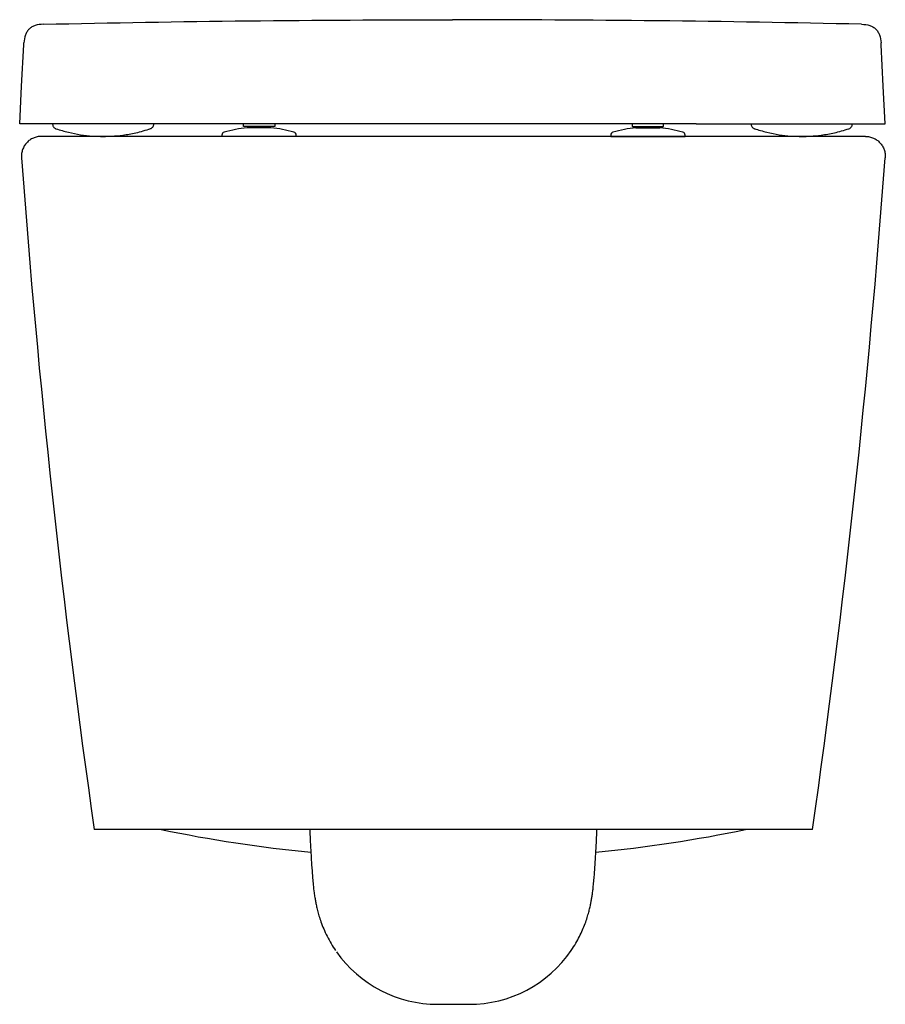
# Model space of a CAD drawing. Header units: millimetres. Extents: x 4843.605 to 4843.954, y 2696.609 to 2697.006.
import ezdxf

# ---------------------------------------------------------------- set-up
doc = ezdxf.new("R2010")
doc.units = ezdxf.units.MM
doc.layers.add('SANINDUSA', color=3, linetype='Continuous')

msp = doc.modelspace()

# ---------------------------------------------------------------- linework, layer by layer
at = {"layer": 'SANINDUSA'}
for p, q in [((4843.878075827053, 2696.964279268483), (4843.68137261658, 2696.964279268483)), ((4843.695328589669, 2696.963094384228), (4843.695328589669, 2696.964279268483)), ((4843.697730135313, 2696.963094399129), (4843.697730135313, 2696.962605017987)), ((4843.704409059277, 2696.963094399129), (4843.698828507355, 2696.963094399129)), ((4843.705527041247, 2696.962605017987), (4843.705527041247, 2696.963094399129)), ((4843.707928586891, 2696.964279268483), (4843.707928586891, 2696.963094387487)), ((4843.85232328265, 2696.964279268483), (4843.85232328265, 2696.963094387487)), ((4843.854724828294, 2696.963094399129), (4843.854724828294, 2696.962605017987)), ((4843.855842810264, 2696.963094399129), (4843.861423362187, 2696.963094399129)), ((4843.862521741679, 2696.962605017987), (4843.862521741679, 2696.963094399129)), ((4843.864923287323, 2696.963094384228), (4843.864923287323, 2696.964279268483)), ((4843.94647892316, 2696.959143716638), (4843.613684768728, 2696.959143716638)), ((4843.686625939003, 2696.959655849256), (4843.686625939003, 2696.959143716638)), ((4843.716625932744, 2696.959143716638), (4843.686625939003, 2696.959143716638)), ((4843.706438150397, 2696.962599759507), (4843.69681372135, 2696.962599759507)), ((4843.706325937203, 2696.962605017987), (4843.696925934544, 2696.962605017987)), ((4843.716625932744, 2696.959143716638), (4843.716625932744, 2696.959655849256)), ((4843.843625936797, 2696.959655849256), (4843.843625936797, 2696.959143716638)), ((4843.843625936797, 2696.959143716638), (4843.873625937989, 2696.959143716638)), ((4843.853813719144, 2696.962599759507), (4843.863438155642, 2696.962599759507)), ((4843.863325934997, 2696.962605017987), (4843.853925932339, 2696.962605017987)), ((4843.873625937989, 2696.959143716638), (4843.873625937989, 2696.959655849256)), ((4843.939763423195, 2696.962249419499), (4843.939773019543, 2696.96224984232)), ((4843.925081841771, 2696.679143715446), (4843.635081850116, 2696.679143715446)), ((4843.773799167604, 2696.608546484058), (4843.786364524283, 2696.608546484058))]:
    msp.add_line(p, q, dxfattribs=at)
at = {"layer": 'SANINDUSA', "flags": 128}
for points in [[(4843.604974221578, 2696.964279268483), (4843.605767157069, 2696.979409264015), (4843.606642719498, 2696.996116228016)], [(4843.954474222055, 2696.964279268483), (4843.953681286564, 2696.979409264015), (4843.952805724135, 2696.996116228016)]]:
    msp.add_lwpolyline(points, dxfattribs=at)
at = {"layer": 'SANINDUSA'}
for centre, radius, start, end in [((4843.687875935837, 2696.959655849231), 0.001250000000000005, 105.8935193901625, 180), ((4843.701625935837, 2696.911365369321), 0.05145988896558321, 95.36579378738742, 105.8935193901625), ((4843.696925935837, 2696.961405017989), 0.00119999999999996, 90, 95.36579378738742), ((4843.706325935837, 2696.961405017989), 0.001199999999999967, 84.63420621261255, 90), ((4843.701625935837, 2696.911365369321), 0.05145988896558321, 74.10648060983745, 84.63420621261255), ((4843.715375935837, 2696.959655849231), 0.00125, 0, 74.10648060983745), ((4843.844875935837, 2696.959655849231), 0.00125, 105.8935193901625, 180), ((4843.858625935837, 2696.911365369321), 0.05145988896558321, 95.36579378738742, 105.8935193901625), ((4843.853925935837, 2696.961405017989), 0.001199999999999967, 90, 95.36579378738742), ((4843.863325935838, 2696.961405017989), 0.001199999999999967, 84.63420621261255, 90), ((4843.858625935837, 2696.911365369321), 0.05145988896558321, 74.10648060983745, 84.63420621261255), ((4843.872375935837, 2696.959655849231), 0.00125, 0, 74.10648060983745), ((4847.594849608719, 2697.245012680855), 3.999996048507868, 184.2216196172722, 188.1327661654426), ((4839.965314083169, 2697.245012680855), 3.999996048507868, 351.8672338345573, 355.7783803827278), ((4843.780081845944, 2697.253310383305), 0.5861666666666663, 258.3865461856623, 264.3648220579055), ((4843.780081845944, 2697.253310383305), 0.5861666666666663, 275.6346331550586, 281.6134538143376), ((4843.773679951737, 2696.658411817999), 0.04986547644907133, 215.0858008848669, 270.1369799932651), ((4843.786497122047, 2696.658356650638), 0.04981034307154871, 269.8474754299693, 325.7293249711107)]:
    msp.add_arc(centre, radius, start, end, dxfattribs=at)
for points, knots in [([(4843.614498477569, 2697.004486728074), (4843.61338415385, 2697.004396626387), (4843.611785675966, 2697.004267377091), (4843.60991238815, 2697.003400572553), (4843.608793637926, 2697.002550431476), (4843.607909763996, 2697.001458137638), (4843.606986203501, 2696.999612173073), (4843.606808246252, 2696.998018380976), (4843.60668418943, 2696.996907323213)], [0, 0, 0, 0, 0.2706267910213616, 0.3882093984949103, 0.5000002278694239, 0.6117903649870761, 0.7293729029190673, 1, 1, 1, 1]), ([(4843.614498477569, 2697.004486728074), (4843.642034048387, 2697.005013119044), (4843.697104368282, 2697.006065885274), (4843.752184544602, 2697.006216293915), (4843.779724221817, 2697.006291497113)], [0, 0, 0, 0, 0.5000074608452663, 0.9999999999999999, 0.9999999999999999, 0.9999999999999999, 0.9999999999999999]), ([(4843.944949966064, 2697.004486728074), (4843.917414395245, 2697.005013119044), (4843.862344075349, 2697.006065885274), (4843.807263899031, 2697.006216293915), (4843.779724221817, 2697.006291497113)], [0, 0, 0, 0, 0.5000074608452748, 1, 1, 1, 1]), ([(4843.944949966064, 2697.004486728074), (4843.946064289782, 2697.004396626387), (4843.947662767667, 2697.004267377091), (4843.949536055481, 2697.003400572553), (4843.950654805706, 2697.002550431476), (4843.951538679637, 2697.001458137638), (4843.952462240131, 2696.999612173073), (4843.952640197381, 2696.998018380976), (4843.952764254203, 2696.996907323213)], [0, 0, 0, 0, 0.2706267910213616, 0.3882093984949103, 0.5000002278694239, 0.6117903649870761, 0.7293729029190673, 1, 1, 1, 1]), ([(4843.606642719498, 2696.996116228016), (4843.606654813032, 2696.996346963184), (4843.606679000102, 2696.996808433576), (4843.606682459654, 2696.996874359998), (4843.60668418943, 2696.996907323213)], [0, 0, 0, 0, 0.4999999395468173, 1, 1, 1, 1]), ([(4843.952805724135, 2696.996116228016), (4843.9527936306, 2696.996346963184), (4843.952769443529, 2696.996808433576), (4843.952765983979, 2696.996874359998), (4843.952764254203, 2696.996907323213)], [0, 0, 0, 0, 0.4999999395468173, 1, 1, 1, 1]), ([(4843.68137261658, 2696.964279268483), (4843.678474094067, 2696.964279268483), (4843.672667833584, 2696.964279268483), (4843.664089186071, 2696.964279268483), (4843.655735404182, 2696.964279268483), (4843.647726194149, 2696.964279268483), (4843.640151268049, 2696.964279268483), (4843.633106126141, 2696.964279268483), (4843.626702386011, 2696.964279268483), (4843.620997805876, 2696.964279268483), (4843.616058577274, 2696.964279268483), (4843.611978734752, 2696.964279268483), (4843.608771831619, 2696.964279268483), (4843.606553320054, 2696.964279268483), (4843.605219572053, 2696.964279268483), (4843.605056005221, 2696.964279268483), (4843.604974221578, 2696.964279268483)], [0, 0, 0, 0, 0.07215097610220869, 0.1445313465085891, 0.2166813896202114, 0.2888379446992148, 0.3612250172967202, 0.4333809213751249, 0.5054306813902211, 0.5777103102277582, 0.6497602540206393, 0.7217658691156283, 0.7940009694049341, 0.8660073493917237, 0.933003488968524, 1, 1, 1, 1]), ([(4843.618246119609, 2696.964093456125), (4843.618269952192, 2696.96387170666), (4843.618314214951, 2696.963459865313), (4843.618605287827, 2696.962956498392), (4843.618939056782, 2696.962604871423), (4843.619276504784, 2696.96238520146), (4843.619519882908, 2696.962273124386), (4843.619648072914, 2696.962240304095), (4843.619671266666, 2696.962234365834)], [0, 0, 0, 0, 0.2644777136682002, 0.4911978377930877, 0.6814397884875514, 0.8414568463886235, 0.9713143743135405, 1, 1, 1, 1]), ([(4843.657695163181, 2696.962242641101), (4843.657766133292, 2696.962261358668), (4843.657966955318, 2696.962314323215), (4843.658327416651, 2696.962523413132), (4843.65874431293, 2696.962910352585), (4843.659066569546, 2696.963474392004), (4843.659097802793, 2696.96390104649), (4843.659112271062, 2696.964098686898)], [0, 0, 0, 0, 0.0877191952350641, 0.2482164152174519, 0.4922258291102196, 0.7647822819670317, 1, 1, 1, 1]), ([(4843.698828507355, 2696.963094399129), (4843.698369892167, 2696.963094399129), (4843.697453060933, 2696.963094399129), (4843.696296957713, 2696.963094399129), (4843.695486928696, 2696.963094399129), (4843.695381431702, 2696.963094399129), (4843.695328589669, 2696.963094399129)], [0, 0, 0, 0, 0.2499965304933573, 0.499775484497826, 0.7494442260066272, 0.9999999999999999, 0.9999999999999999, 0.9999999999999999, 0.9999999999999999]), ([(4843.707928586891, 2696.963094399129), (4843.70787568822, 2696.963094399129), (4843.707769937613, 2696.963094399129), (4843.706956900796, 2696.963094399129), (4843.705794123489, 2696.963094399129), (4843.704871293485, 2696.963094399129), (4843.704409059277, 2696.963094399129)], [0, 0, 0, 0, 0.2499978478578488, 0.4997748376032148, 0.7494433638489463, 1, 1, 1, 1]), ([(4843.85232328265, 2696.963094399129), (4843.852376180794, 2696.963094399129), (4843.852481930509, 2696.963094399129), (4843.853294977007, 2696.963094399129), (4843.854457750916, 2696.963094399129), (4843.855380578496, 2696.963094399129), (4843.855842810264, 2696.963094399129)], [0, 0, 0, 0, 0.2499979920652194, 0.4997758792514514, 0.7494445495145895, 1, 1, 1, 1]), ([(4843.861423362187, 2696.963094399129), (4843.861881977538, 2696.963094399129), (4843.862798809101, 2696.963094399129), (4843.863954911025, 2696.963094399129), (4843.864764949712, 2696.963094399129), (4843.864870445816, 2696.963094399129), (4843.864923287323, 2696.963094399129)], [0, 0, 0, 0, 0.2499963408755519, 0.499775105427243, 0.7494444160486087, 1, 1, 1, 1]), ([(4843.878075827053, 2696.964279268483), (4843.880974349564, 2696.964279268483), (4843.886780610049, 2696.964279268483), (4843.895359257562, 2696.964279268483), (4843.903713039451, 2696.964279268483), (4843.911722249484, 2696.964279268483), (4843.919297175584, 2696.964279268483), (4843.926342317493, 2696.964279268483), (4843.932746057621, 2696.964279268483), (4843.938450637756, 2696.964279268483), (4843.943389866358, 2696.964279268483), (4843.947469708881, 2696.964279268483), (4843.950676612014, 2696.964279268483), (4843.952895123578, 2696.964279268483), (4843.954228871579, 2696.964279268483), (4843.954392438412, 2696.964279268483), (4843.954474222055, 2696.964279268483)], [0, 0, 0, 0, 0.07215097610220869, 0.1445313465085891, 0.2166813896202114, 0.2888379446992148, 0.3612250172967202, 0.4333809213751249, 0.5054306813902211, 0.5777103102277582, 0.6497602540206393, 0.7217658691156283, 0.7940009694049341, 0.8660073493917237, 0.933003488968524, 1, 1, 1, 1]), ([(4843.900349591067, 2696.964108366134), (4843.900345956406, 2696.963984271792), (4843.900336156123, 2696.963649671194), (4843.900545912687, 2696.963171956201), (4843.900861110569, 2696.962748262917), (4843.901205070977, 2696.962472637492), (4843.901501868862, 2696.962311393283), (4843.901683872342, 2696.962255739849), (4843.901750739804, 2696.962235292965)], [0, 0, 0, 0, 0.1468716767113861, 0.3960160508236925, 0.6005357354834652, 0.7734926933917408, 0.9167819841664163, 1, 1, 1, 1]), ([(4843.939776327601, 2696.962235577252), (4843.939796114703, 2696.962239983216), (4843.940065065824, 2696.962299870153), (4843.940490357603, 2696.962565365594), (4843.940939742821, 2696.963082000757), (4843.941187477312, 2696.963612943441), (4843.941181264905, 2696.963974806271), (4843.941178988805, 2696.964107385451)], [0, 0, 0, 0, 0.02420128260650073, 0.3289497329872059, 0.5708253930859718, 0.8427591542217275, 1, 1, 1, 1]), ([(4843.613684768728, 2696.959143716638), (4843.613131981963, 2696.959143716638), (4843.612587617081, 2696.959087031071), (4843.611515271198, 2696.958863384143), (4843.610984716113, 2696.958694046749), (4843.609984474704, 2696.958257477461), (4843.609509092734, 2696.957989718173), (4843.608834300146, 2696.957511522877), (4843.608617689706, 2696.9573404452), (4843.608206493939, 2696.956980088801), (4843.607815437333, 2696.956600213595), (4843.607464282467, 2696.956181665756), (4843.607133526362, 2696.955743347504), (4843.606978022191, 2696.955513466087), (4843.606552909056, 2696.954809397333), (4843.606320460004, 2696.954316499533), (4843.606047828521, 2696.953542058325), (4843.605969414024, 2696.953276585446), (4843.605841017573, 2696.952741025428), (4843.605790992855, 2696.952471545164), (4843.605682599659, 2696.951658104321), (4843.605665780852, 2696.951106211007), (4843.605706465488, 2696.950554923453)], [0, 0, 0, 0, 0.1249999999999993, 0.1249999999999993, 0.2499999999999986, 0.2499999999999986, 0.3749999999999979, 0.3749999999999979, 0.4374999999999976, 0.4374999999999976, 0.4999999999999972, 0.5624999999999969, 0.5624999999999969, 0.6249999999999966, 0.6249999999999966, 0.7499999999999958, 0.7499999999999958, 0.8124999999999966, 0.8124999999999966, 0.8749999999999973, 0.8749999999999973, 1, 1, 1, 1]), ([(4843.619669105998, 2696.962240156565), (4843.621314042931, 2696.961732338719), (4843.624566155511, 2696.96072836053), (4843.629466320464, 2696.959798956), (4843.63417196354, 2696.959239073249), (4843.6372165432, 2696.959174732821), (4843.638684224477, 2696.959143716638)], [0, 0, 0, 0, 0.2666731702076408, 0.5272245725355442, 0.7720921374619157, 1, 1, 1, 1]), ([(4843.638684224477, 2696.959143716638), (4843.639856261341, 2696.959163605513), (4843.642503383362, 2696.959208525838), (4843.646910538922, 2696.959651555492), (4843.652182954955, 2696.960556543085), (4843.655883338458, 2696.961683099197), (4843.657880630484, 2696.962291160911)], [0, 0, 0, 0, 0.1799770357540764, 0.406489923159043, 0.679651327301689, 1, 1, 1, 1]), ([(4843.9015678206, 2696.962291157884), (4843.90327067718, 2696.961765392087), (4843.90657695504, 2696.960744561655), (4843.911530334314, 2696.959795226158), (4843.916231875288, 2696.959255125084), (4843.920455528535, 2696.959101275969), (4843.924561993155, 2696.959219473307), (4843.92896997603, 2696.959646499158), (4843.934186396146, 2696.960543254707), (4843.937831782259, 2696.961650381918), (4843.939769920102, 2696.962239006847)], [0, 0, 0, 0, 0.1374393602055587, 0.2668531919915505, 0.3884717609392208, 0.5024515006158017, 0.5923794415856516, 0.7062645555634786, 0.843830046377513, 1, 1, 1, 1]), ([(4843.94647892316, 2696.959143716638), (4843.947031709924, 2696.959143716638), (4843.947576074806, 2696.959087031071), (4843.948648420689, 2696.958863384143), (4843.949178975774, 2696.958694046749), (4843.950179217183, 2696.958257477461), (4843.950654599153, 2696.957989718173), (4843.951329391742, 2696.957511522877), (4843.95154600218, 2696.9573404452), (4843.951957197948, 2696.956980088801), (4843.952348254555, 2696.956600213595), (4843.95269940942, 2696.956181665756), (4843.953030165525, 2696.955743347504), (4843.953185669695, 2696.955513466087), (4843.953610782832, 2696.954809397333), (4843.953843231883, 2696.954316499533), (4843.954115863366, 2696.953542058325), (4843.954194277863, 2696.953276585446), (4843.954322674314, 2696.952741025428), (4843.954372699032, 2696.952471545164), (4843.954481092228, 2696.951658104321), (4843.954497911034, 2696.951106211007), (4843.954457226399, 2696.950554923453)], [0, 0, 0, 0, 0.1249999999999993, 0.1249999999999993, 0.2499999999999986, 0.2499999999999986, 0.3749999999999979, 0.3749999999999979, 0.4374999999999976, 0.4374999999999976, 0.4999999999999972, 0.5624999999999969, 0.5624999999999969, 0.6249999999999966, 0.6249999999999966, 0.7499999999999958, 0.7499999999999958, 0.8124999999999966, 0.8124999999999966, 0.8749999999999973, 0.8749999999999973, 1, 1, 1, 1]), ([(4843.722086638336, 2696.679143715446), (4843.722128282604, 2696.678201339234), (4843.722216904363, 2696.676195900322), (4843.722363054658, 2696.673230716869), (4843.722522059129, 2696.670246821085), (4843.722689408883, 2696.66737773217), (4843.722865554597, 2696.664625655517), (4843.723053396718, 2696.661978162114), (4843.723260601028, 2696.659380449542), (4843.72351584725, 2696.656616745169), (4843.723791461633, 2696.654159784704), (4843.724116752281, 2696.651886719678), (4843.724414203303, 2696.650137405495), (4843.724762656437, 2696.648386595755), (4843.725216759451, 2696.646444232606), (4843.725822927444, 2696.644244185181), (4843.726641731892, 2696.641738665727), (4843.727720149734, 2696.638962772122), (4843.729084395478, 2696.636020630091), (4843.730665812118, 2696.633085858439), (4843.731901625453, 2696.631217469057), (4843.73250466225, 2696.63030575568)], [0, 0, 0, 0, 0.04867228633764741, 0.1035778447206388, 0.1589082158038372, 0.2148866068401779, 0.271867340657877, 0.3304693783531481, 0.3919372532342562, 0.4593657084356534, 0.5449176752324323, 0.5902287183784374, 0.625408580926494, 0.6603451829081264, 0.6962896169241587, 0.7359945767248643, 0.7812800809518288, 0.8323271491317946, 0.8874899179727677, 0.9450987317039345, 1, 1, 1, 1]), ([(4843.827659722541, 2696.630308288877), (4843.828300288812, 2696.631278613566), (4843.829502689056, 2696.633099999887), (4843.831008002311, 2696.635894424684), (4843.832260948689, 2696.638552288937), (4843.833291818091, 2696.641117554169), (4843.834108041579, 2696.643496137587), (4843.834734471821, 2696.64563799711), (4843.835209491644, 2696.647535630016), (4843.835574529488, 2696.649230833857), (4843.835864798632, 2696.650791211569), (4843.836108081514, 2696.652301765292), (4843.83632958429, 2696.653891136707), (4843.836563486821, 2696.655845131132), (4843.836790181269, 2696.658105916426), (4843.837009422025, 2696.660673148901), (4843.83720926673, 2696.663334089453), (4843.837396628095, 2696.666125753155), (4843.837575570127, 2696.669081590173), (4843.837742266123, 2696.672098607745), (4843.837898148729, 2696.675197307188), (4843.838009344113, 2696.67755522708), (4843.83806592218, 2696.678888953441), (4843.838076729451, 2696.679143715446)], [0, 0, 0, 0, 0.05839508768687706, 0.1096128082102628, 0.1596926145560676, 0.2067875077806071, 0.2500436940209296, 0.2888793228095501, 0.3237885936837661, 0.356243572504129, 0.3882309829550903, 0.4217040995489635, 0.4592851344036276, 0.5059843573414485, 0.5755842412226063, 0.6393706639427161, 0.6983871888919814, 0.7604674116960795, 0.8191078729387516, 0.8759552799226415, 0.931777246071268, 0.9869684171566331, 1, 1, 1, 1])]:
    msp.add_open_spline(points, degree=3, knots=knots, dxfattribs=at)

doc.saveas('drawing.dxf')
